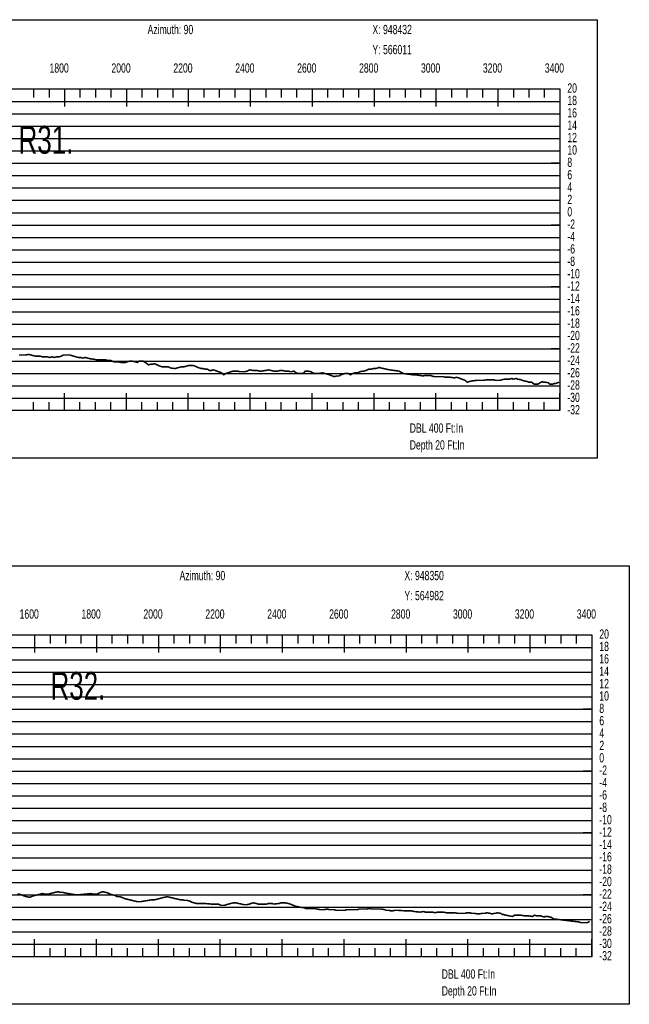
# Model space of a CAD drawing. Header units: inches. Extents: x 471865 to 538526, y 1054316 to 1102451.
# Tile 77 of 131: x 492804 to 494774, y 1099200 to 1102383. Entities that reach past the tile are written whole.
import ezdxf

# ---------------------------------------------------------------- set-up
doc = ezdxf.new("R2010")
doc.units = ezdxf.units.IN
doc.header["$MEASUREMENT"] = 0
for name, color, linetype in [('LABELS', 7, 'Continuous'), ('X_Gr1', 7, 'Continuous'), ('XSECTION', 7, 'Continuous')]:
    doc.layers.add(name, color=color, linetype=linetype)
doc.styles.get("Standard").update_dxf_attribs({"font": 'arial.ttf'})

msp = doc.modelspace()

# ---------------------------------------------------------------- linework, layer by layer
at = {"layer": 'X_Gr1', "color": 6, "linetype": 'Continuous', "lineweight": 18, "true_color": 0xff00ff, "transparency": 33554687, "const_width": 5}
for points in [[(492801.7, 1101299.5), (492809, 1101299.5), (492816, 1101299.5), (492823.9, 1101299.5), (492832.2, 1101301.5), (492840.4, 1101299.5), (492848.6, 1101297.5), (492856.3, 1101295.5), (492863.6, 1101295.5), (492870.7, 1101295.5), (492878.1, 1101293.5), (492885.9, 1101293.5), (492893.6, 1101293.5), (492901.2, 1101291.5), (492908.4, 1101293.5), (492915.5, 1101291.5), (492923.3, 1101293.5), (492931.2, 1101293.5), (492938.4, 1101295.5), (492945.3, 1101299.5), (492952.1, 1101299.5), (492959.1, 1101299.5), (492965.9, 1101299.5), (492972.9, 1101297.5), (492979.7, 1101295.5), (492986.4, 1101293.5), (492993.6, 1101291.5), (493001, 1101291.5), (493008.4, 1101289.5), (493015.5, 1101291.5), (493022.9, 1101289.5), (493031, 1101287.5), (493045.7, 1101285.5), (493053.4, 1101283.5), (493061.4, 1101283.5), (493069.2, 1101283.5), (493076.1, 1101283.5), (493083.2, 1101283.5), (493091.4, 1101281.5), (493099.7, 1101281.5), (493107.4, 1101277.5), (493114.6, 1101277.5), (493122.5, 1101277.5), (493131.1, 1101275.5), (493139.1, 1101275.5), (493145.9, 1101275.5), (493151.8, 1101277.5), (493159.2, 1101279.5), (493168.4, 1101279.5), (493177.5, 1101277.5), (493184.8, 1101275.5), (493190.4, 1101279.5), (493204, 1101279.5), (493212.6, 1101273.5), (493220.9, 1101267.5), (493227.3, 1101269.5), (493233.3, 1101269.5), (493240.5, 1101271.5), (493248.7, 1101267.5), (493257, 1101263.5), (493264, 1101261.5), (493270.3, 1101261.5), (493277.1, 1101261.5), (493284.3, 1101261.5), (493291.8, 1101257.5), (493306.1, 1101255.5), (493312.8, 1101257.5), (493320, 1101259.5), (493328, 1101261.5), (493335.9, 1101261.5), (493343.2, 1101263.5), (493349.9, 1101265.5), (493356.5, 1101265.5), (493363.8, 1101265.5), (493371.4, 1101263.5), (493379, 1101259.5), (493391.4, 1101255.5), (493397.3, 1101255.5), (493404, 1101253.5), (493411.1, 1101253.5), (493417.4, 1101249.5), (493423.4, 1101249.5), (493429.7, 1101251.5), (493436, 1101249.5), (493457.2, 1101241.5), (493463.3, 1101235.5), (493469.8, 1101239.5), (493493.6, 1101247.5), (493507, 1101247.5), (493515.7, 1101245.5), (493533, 1101245.5), (493540, 1101247.5), (493546.6, 1101251.5), (493557.9, 1101249.5), (493562.1, 1101249.5), (493570.6, 1101249.5), (493578.7, 1101247.5), (493585.9, 1101247.5), (493599.9, 1101249.5), (493607.7, 1101251.5), (493616.3, 1101249.5), (493624.5, 1101247.5), (493631.9, 1101247.5), (493638.8, 1101247.5), (493645.6, 1101249.5), (493653, 1101249.5), (493661.3, 1101247.5), (493673.8, 1101247.5), (493677.1, 1101245.5), (493683.4, 1101245.5), (493690.2, 1101247.5), (493697.9, 1101241.5), (493706.1, 1101239.5), (493713.9, 1101239.5), (493720.6, 1101239.5), (493727, 1101247.5), (493733.7, 1101247.5), (493745, 1101245.5), (493748.7, 1101243.5), (493755.7, 1101239.5), (493762.5, 1101239.5), (493769.2, 1101239.5), (493779.9, 1101241.5), (493783.8, 1101241.5), (493804.6, 1101235.5), (493820.3, 1101229.5), (493828.6, 1101231.5), (493836, 1101231.5), (493842.4, 1101235.5), (493853.9, 1101239.5), (493858, 1101239.5), (493865.8, 1101239.5), (493872.9, 1101235.5), (493879.7, 1101239.5), (493887.2, 1101241.5), (493895.5, 1101241.5), (493903.5, 1101245.5), (493914.8, 1101247.5), (493918.1, 1101247.5), (493928.1, 1101251.5), (493931.7, 1101253.5), (493939.2, 1101253.5), (493946.5, 1101255.5), (493952.8, 1101255.5), (493961.8, 1101257.5), (493964.9, 1101259.5), (493971.3, 1101257.5), (493998.7, 1101251.5), (494029, 1101247.5), (494044.2, 1101239.5), (494074.4, 1101235.5), (494082.3, 1101235.5), (494095.3, 1101233.5), (494099.4, 1101233.5), (494107, 1101231.5), (494113.9, 1101233.5), (494120.7, 1101233.5), (494131.9, 1101233.5), (494135.9, 1101231.5), (494144, 1101229.5), (494155.6, 1101229.5), (494159.1, 1101229.5), (494169.3, 1101229.5), (494172.8, 1101229.5), (494180, 1101227.5), (494187.4, 1101227.5), (494194.5, 1101227.5), (494209, 1101225.5), (494215.5, 1101227.5), (494222.1, 1101225.5), (494243.3, 1101217.5), (494249.8, 1101211.5), (494256.9, 1101213.5), (494264.4, 1101215.5), (494280.2, 1101217.5), (494287.4, 1101217.5), (494298.2, 1101217.5), (494302.2, 1101217.5), (494314.2, 1101219.5), (494317.9, 1101219.5), (494325.4, 1101219.5), (494336.7, 1101219.5), (494340.5, 1101217.5), (494351.8, 1101217.5), (494355.5, 1101217.5), (494362.5, 1101219.5), (494372.6, 1101221.5), (494376.1, 1101221.5), (494387.2, 1101221.5), (494394.5, 1101223.5), (494398.1, 1101221.5), (494408.2, 1101223.5), (494411.8, 1101221.5), (494423.5, 1101219.5), (494427.5, 1101217.5), (494435.2, 1101215.5), (494445.1, 1101213.5), (494448.2, 1101211.5), (494458.2, 1101211.5), (494466, 1101205.5), (494469.6, 1101205.5), (494478.9, 1101205.5), (494481.9, 1101207.5), (494492, 1101213.5), (494495.7, 1101211.5), (494502.7, 1101211.5), (494512.4, 1101209.5), (494516, 1101205.5), (494526.4, 1101205.5), (494532.7, 1101207.5), (494536.1, 1101207.5), (494546.8, 1101211.5)], [(492797.2, 1099556.3), (492803.3, 1099556.3), (492810.9, 1099554.3), (492819.2, 1099550.3), (492826.2, 1099548.3), (492837.8, 1099546.3), (492845.6, 1099550.3), (492854.3, 1099552.3), (492862.6, 1099554.3), (492877.3, 1099558.3), (492886.2, 1099556.3), (492895.8, 1099556.3), (492901, 1099557.6), (492906.1, 1099559), (492911.3, 1099560.3), (492916.5, 1099561.7), (492918.9, 1099562.3), (492927.2, 1099564.3), (492935.8, 1099562.3), (492943.4, 1099562.3), (492950.1, 1099560.3), (492955.2, 1099559.4), (492960.3, 1099558.6), (492965.4, 1099557.7), (492970.6, 1099556.8), (492975.7, 1099555.9), (492980.8, 1099555.1), (492985.3, 1099554.3), (492993.3, 1099554.3), (492998.4, 1099554.8), (493003.5, 1099555.3), (493008.6, 1099555.8), (493013.7, 1099556.3), (493018.8, 1099556.8), (493023.9, 1099557.3), (493029, 1099557.8), (493034.1, 1099558.3), (493043, 1099556.3), (493051.1, 1099556.3), (493058.4, 1099558.3), (493065.8, 1099562.3), (493073.5, 1099564.3), (493081.3, 1099562.3), (493089.1, 1099560.3), (493096.8, 1099556.3), (493104.3, 1099554.3), (493111.9, 1099552.3), (493119.3, 1099548.3), (493126.4, 1099548.3), (493134, 1099546.3), (493142.7, 1099542.3), (493147.9, 1099541), (493153.1, 1099539.7), (493158.2, 1099538.4), (493163.4, 1099537.1), (493168.6, 1099535.9), (493173.8, 1099534.6), (493178.9, 1099533.3), (493182.8, 1099532.3), (493196.5, 1099532.3), (493201.7, 1099533.2), (493206.8, 1099534.1), (493212, 1099534.9), (493217.2, 1099535.8), (493222.4, 1099536.7), (493227.6, 1099537.6), (493231.8, 1099538.3), (493241, 1099538.3), (493249.2, 1099540.3), (493263.7, 1099544.3), (493272.2, 1099546.3), (493280.8, 1099548.3), (493289.2, 1099546.3), (493297.6, 1099544.3), (493306.1, 1099542.3), (493314.7, 1099540.3), (493322.7, 1099538.3), (493330.1, 1099538.3), (493337.5, 1099536.3), (493345.1, 1099536.3), (493353.1, 1099534.3), (493360.9, 1099530.3), (493368, 1099528.3), (493374.8, 1099526.3), (493381.8, 1099526.3), (493391.9, 1099526.3), (493395.2, 1099526.3), (493401.9, 1099526.3), (493407, 1099525.8), (493412, 1099525.4), (493417, 1099524.9), (493422.1, 1099524.5), (493423.8, 1099524.3), (493431, 1099524.3), (493438.4, 1099524.3), (493446.1, 1099524.3), (493454.4, 1099520.3), (493466.9, 1099520.3), (493471, 1099522.3), (493479.1, 1099524.3), (493494.4, 1099528.3), (493502.8, 1099528.3), (493511.7, 1099526.3), (493520.8, 1099524.3), (493529.5, 1099522.3), (493537.3, 1099522.3), (493547.5, 1099524.3), (493551.3, 1099526.3), (493559.3, 1099528.3), (493567.7, 1099526.3), (493575.2, 1099524.3), (493584.4, 1099524.3), (493587.8, 1099524.3), (493601.8, 1099524.3), (493608.9, 1099526.3), (493620.3, 1099526.3), (493624.1, 1099524.3), (493643.4, 1099526.3), (493647.6, 1099528.3), (493659, 1099528.3), (493662.9, 1099528.3), (493670.8, 1099526.3), (493679.3, 1099524.3), (493687.9, 1099520.3), (493698.5, 1099516.3), (493702, 1099516.3), (493709.7, 1099514.3), (493723.8, 1099512.3), (493728, 1099510.3), (493741.4, 1099510.3), (493748.5, 1099510.3), (493756.6, 1099510.3), (493764.8, 1099508.3), (493775.6, 1099506.3), (493783.1, 1099506.3), (493787.1, 1099506.3), (493799.4, 1099508.3), (493803.5, 1099506.3), (493815.3, 1099506.3), (493819.3, 1099506.3), (493827.4, 1099504.3), (493839.7, 1099504.3), (493843.9, 1099504.3), (493856.1, 1099504.3), (493860.2, 1099506.3), (493868.5, 1099506.3), (493880.5, 1099506.3), (493884.5, 1099506.3), (493896.4, 1099506.3), (493900.6, 1099508.3), (493908.7, 1099508.3), (493920.3, 1099508.3), (493924.4, 1099508.3), (493936.5, 1099510.3), (493940.7, 1099508.3), (493948.9, 1099508.3), (493960.7, 1099508.3), (493964.8, 1099508.3), (493972.6, 1099508.3), (493983.4, 1099506.3), (493987.1, 1099504.3), (493998.5, 1099504.3), (494002.5, 1099502.3), (494009.7, 1099502.3), (494016, 1099504.3), (494022.3, 1099504.3), (494027.4, 1099504), (494032.5, 1099503.7), (494037.5, 1099503.3), (494042.6, 1099503), (494047.6, 1099502.7), (494052.7, 1099502.4), (494054.2, 1099502.3), (494057.8, 1099502.3), (494070, 1099502.3), (494078.7, 1099500.3), (494083.8, 1099499.7), (494089, 1099499.2), (494094.2, 1099498.6), (494097.4, 1099498.3), (494099.4, 1099498.6), (494104.5, 1099499.4), (494109.7, 1099500.2), (494110, 1099500.3), (494114.2, 1099498.3), (494114.9, 1099498.3), (494120, 1099498.3), (494121.6, 1099498.3), (494125.2, 1099498.3), (494130.4, 1099498.3), (494132.1, 1099498.3), (494135.6, 1099498.3), (494136.2, 1099498.3), (494140.8, 1099497.6), (494146, 1099496.7), (494148.9, 1099496.3), (494151.2, 1099497.5), (494152.7, 1099498.3), (494156.3, 1099498.3), (494159.2, 1099498.3), (494161.4, 1099498.3), (494166.5, 1099498.3), (494168.4, 1099498.3), (494171.5, 1099498.3), (494172.1, 1099498.3), (494176.6, 1099497.5), (494181.8, 1099496.6), (494183.7, 1099496.3), (494186.8, 1099496.3), (494187.2, 1099496.3), (494192, 1099496.3), (494197.1, 1099496.3), (494202.3, 1099496.3), (494207.5, 1099496.3), (494207.8, 1099496.3), (494212.7, 1099495.6), (494217.9, 1099494.8), (494220.9, 1099494.3), (494230, 1099494.3), (494233.6, 1099494.3), (494243.8, 1099494.3), (494247.4, 1099496.3), (494259.7, 1099496.3), (494264.5, 1099494.3), (494273.6, 1099494.3), (494285.4, 1099492.3), (494299.1, 1099494.3), (494307.9, 1099494.3), (494312.3, 1099496.3), (494325.1, 1099494.3), (494328.8, 1099492.3), (494338.3, 1099494.3), (494341.3, 1099494.3), (494347.5, 1099496.3), (494358.2, 1099494.3), (494364.6, 1099490.3), (494369.1, 1099490.3), (494373.4, 1099488.3), (494375.9, 1099488.3), (494380.7, 1099487.3), (494385.5, 1099486.4), (494390.2, 1099485.4), (494395, 1099484.5), (494396, 1099484.3), (494403.4, 1099488.3), (494407.3, 1099488.3), (494419.5, 1099488.3), (494423.8, 1099488.3), (494436, 1099486.3), (494444.2, 1099486.3), (494448.1, 1099486.3), (494460.2, 1099484.3), (494467.7, 1099488.3), (494474.8, 1099486.3), (494482.6, 1099486.3), (494486.6, 1099486.3), (494498.6, 1099482.3), (494502.1, 1099484.3), (494511.3, 1099484.3), (494517.3, 1099482.3), (494520.4, 1099482.3), (494529.2, 1099476.3), (494610.8, 1099466.6), (494612.3, 1099466.3), (494615.6, 1099464.3), (494625.7, 1099464.3), (494628.8, 1099464.3), (494637, 1099464.3), (494642.7, 1099466.3), (494645.5, 1099468.3)]]:
    msp.add_lwpolyline(points, dxfattribs=at)
at = {"layer": 'XSECTION', "color": 18, "linetype": 'Continuous', "true_color": 0x000000}
for points in [[(491027.9, 1102383.5), (494670.3, 1102383.5), (494670.3, 1100965.5), (491027.9, 1100965.5), (491027.9, 1102383.5)], [(491149.1, 1102159.5), (494549.1, 1102159.5), (494549.1, 1101119.5), (491149.1, 1101119.5), (491149.1, 1102159.5)], [(492849.1, 1102159.5), (492849.1, 1102131.5)], [(492899.1, 1102159.5), (492899.1, 1102131.5)], [(492949.1, 1102159.5), (492949.1, 1102103.1)], [(492949.1, 1102159.5), (492949.1, 1102131.5)], [(492999.1, 1102159.5), (492999.1, 1102131.5)], [(493049.1, 1102159.5), (493049.1, 1102131.5)], [(493099.1, 1102159.5), (493099.1, 1102131.5)], [(493149.1, 1102159.5), (493149.1, 1102103.1)], [(493149.1, 1102159.5), (493149.1, 1102131.5)], [(493199.1, 1102159.5), (493199.1, 1102131.5)], [(493249.1, 1102159.5), (493249.1, 1102131.5)], [(493299.1, 1102159.5), (493299.1, 1102131.5)], [(493349.1, 1102159.5), (493349.1, 1102103.1)], [(493349.1, 1102159.5), (493349.1, 1102131.5)], [(493399.1, 1102159.5), (493399.1, 1102131.5)], [(493449.1, 1102159.5), (493449.1, 1102131.5)], [(493499.1, 1102159.5), (493499.1, 1102131.5)], [(493549.1, 1102159.5), (493549.1, 1102103.1)], [(493549.1, 1102159.5), (493549.1, 1102131.5)], [(493599.1, 1102159.5), (493599.1, 1102131.5)], [(493649.1, 1102159.5), (493649.1, 1102131.5)], [(493699.1, 1102159.5), (493699.1, 1102131.5)], [(493749.1, 1102159.5), (493749.1, 1102103.1)], [(493749.1, 1102159.5), (493749.1, 1102131.5)], [(493799.1, 1102159.5), (493799.1, 1102131.5)], [(493849.1, 1102159.5), (493849.1, 1102131.5)], [(493899.1, 1102159.5), (493899.1, 1102131.5)], [(493949.1, 1102159.5), (493949.1, 1102103.1)], [(493949.1, 1102159.5), (493949.1, 1102131.5)], [(493999.1, 1102159.5), (493999.1, 1102131.5)], [(494049.1, 1102159.5), (494049.1, 1102131.5)], [(494099.1, 1102159.5), (494099.1, 1102131.5)], [(494149.1, 1102159.5), (494149.1, 1102103.1)], [(494149.1, 1102159.5), (494149.1, 1102131.5)], [(494199.1, 1102159.5), (494199.1, 1102131.5)], [(494249.1, 1102159.5), (494249.1, 1102131.5)], [(494299.1, 1102159.5), (494299.1, 1102131.5)], [(494349.1, 1102159.5), (494349.1, 1102103.1)], [(494349.1, 1102159.5), (494349.1, 1102131.5)], [(494399.1, 1102159.5), (494399.1, 1102131.5)], [(494449.1, 1102159.5), (494449.1, 1102131.5)], [(494499.1, 1102159.5), (494499.1, 1102131.5)], [(494549.1, 1102159.5), (494549.1, 1102103.1)], [(494549.1, 1102159.5), (494549.1, 1102131.5)], [(494549.1, 1101919.5), (494521.1, 1101919.5)], [(494549.1, 1101719.5), (494521.1, 1101719.5)], [(494549.1, 1101519.5), (494521.1, 1101519.5)], [(494549.1, 1101319.5), (494521.1, 1101319.5)], [(492949.1, 1101119.5), (492949.1, 1101175.9)], [(493149.1, 1101119.5), (493149.1, 1101175.9)], [(493349.1, 1101119.5), (493349.1, 1101175.9)], [(493549.1, 1101119.5), (493549.1, 1101175.9)], [(493749.1, 1101119.5), (493749.1, 1101175.9)], [(493949.1, 1101119.5), (493949.1, 1101175.9)], [(494149.1, 1101119.5), (494149.1, 1101175.9)], [(494349.1, 1101119.5), (494349.1, 1101175.9)], [(494549.1, 1101119.5), (494549.1, 1101175.9)], [(492849.1, 1101119.5), (492849.1, 1101147.5)], [(492899.1, 1101119.5), (492899.1, 1101147.5)], [(492949.1, 1101119.5), (492949.1, 1101147.5)], [(492999.1, 1101119.5), (492999.1, 1101147.5)], [(493049.1, 1101119.5), (493049.1, 1101147.5)], [(493099.1, 1101119.5), (493099.1, 1101147.5)], [(493149.1, 1101119.5), (493149.1, 1101147.5)], [(493199.1, 1101119.5), (493199.1, 1101147.5)], [(493249.1, 1101119.5), (493249.1, 1101147.5)], [(493299.1, 1101119.5), (493299.1, 1101147.5)], [(493349.1, 1101119.5), (493349.1, 1101147.5)], [(493399.1, 1101119.5), (493399.1, 1101147.5)], [(493449.1, 1101119.5), (493449.1, 1101147.5)], [(493499.1, 1101119.5), (493499.1, 1101147.5)], [(493549.1, 1101119.5), (493549.1, 1101147.5)], [(493599.1, 1101119.5), (493599.1, 1101147.5)], [(493649.1, 1101119.5), (493649.1, 1101147.5)], [(493699.1, 1101119.5), (493699.1, 1101147.5)], [(493749.1, 1101119.5), (493749.1, 1101147.5)], [(493799.1, 1101119.5), (493799.1, 1101147.5)], [(493849.1, 1101119.5), (493849.1, 1101147.5)], [(493899.1, 1101119.5), (493899.1, 1101147.5)], [(493949.1, 1101119.5), (493949.1, 1101147.5)], [(493999.1, 1101119.5), (493999.1, 1101147.5)], [(494049.1, 1101119.5), (494049.1, 1101147.5)], [(494099.1, 1101119.5), (494099.1, 1101147.5)], [(494149.1, 1101119.5), (494149.1, 1101147.5)], [(494199.1, 1101119.5), (494199.1, 1101147.5)], [(494249.1, 1101119.5), (494249.1, 1101147.5)], [(494299.1, 1101119.5), (494299.1, 1101147.5)], [(494349.1, 1101119.5), (494349.1, 1101147.5)], [(494399.1, 1101119.5), (494399.1, 1101147.5)], [(494449.1, 1101119.5), (494449.1, 1101147.5)], [(494499.1, 1101119.5), (494499.1, 1101147.5)], [(494549.1, 1101119.5), (494549.1, 1101147.5)], [(491131.2, 1100618.3), (494773.6, 1100618.3), (494773.6, 1099200.3), (491131.2, 1099200.3), (491131.2, 1100618.3)], [(491252.4, 1100394.3), (494652.4, 1100394.3), (494652.4, 1099354.3), (491252.4, 1099354.3), (491252.4, 1100394.3)], [(492852.4, 1100394.3), (492852.4, 1100337.9)], [(492852.4, 1100394.3), (492852.4, 1100366.3)], [(492902.4, 1100394.3), (492902.4, 1100366.3)], [(492952.4, 1100394.3), (492952.4, 1100366.3)], [(493002.4, 1100394.3), (493002.4, 1100366.3)], [(493052.4, 1100394.3), (493052.4, 1100337.9)], [(493052.4, 1100394.3), (493052.4, 1100366.3)], [(493102.4, 1100394.3), (493102.4, 1100366.3)], [(493152.4, 1100394.3), (493152.4, 1100366.3)], [(493202.4, 1100394.3), (493202.4, 1100366.3)], [(493252.4, 1100394.3), (493252.4, 1100337.9)], [(493252.4, 1100394.3), (493252.4, 1100366.3)], [(493302.4, 1100394.3), (493302.4, 1100366.3)], [(493352.4, 1100394.3), (493352.4, 1100366.3)], [(493402.4, 1100394.3), (493402.4, 1100366.3)], [(493452.4, 1100394.3), (493452.4, 1100337.9)], [(493452.4, 1100394.3), (493452.4, 1100366.3)], [(493502.4, 1100394.3), (493502.4, 1100366.3)], [(493552.4, 1100394.3), (493552.4, 1100366.3)], [(493602.4, 1100394.3), (493602.4, 1100366.3)], [(493652.4, 1100394.3), (493652.4, 1100337.9)], [(493652.4, 1100394.3), (493652.4, 1100366.3)], [(493702.4, 1100394.3), (493702.4, 1100366.3)], [(493752.4, 1100394.3), (493752.4, 1100366.3)], [(493802.4, 1100394.3), (493802.4, 1100366.3)], [(493852.4, 1100394.3), (493852.4, 1100337.9)], [(493852.4, 1100394.3), (493852.4, 1100366.3)], [(493902.4, 1100394.3), (493902.4, 1100366.3)], [(493952.4, 1100394.3), (493952.4, 1100366.3)], [(494002.4, 1100394.3), (494002.4, 1100366.3)], [(494052.4, 1100394.3), (494052.4, 1100337.9)], [(494052.4, 1100394.3), (494052.4, 1100366.3)], [(494102.4, 1100394.3), (494102.4, 1100366.3)], [(494152.4, 1100394.3), (494152.4, 1100366.3)], [(494202.4, 1100394.3), (494202.4, 1100366.3)], [(494252.4, 1100394.3), (494252.4, 1100337.9)], [(494252.4, 1100394.3), (494252.4, 1100366.3)], [(494302.4, 1100394.3), (494302.4, 1100366.3)], [(494352.4, 1100394.3), (494352.4, 1100366.3)], [(494402.4, 1100394.3), (494402.4, 1100366.3)], [(494452.4, 1100394.3), (494452.4, 1100337.9)], [(494452.4, 1100394.3), (494452.4, 1100366.3)], [(494502.4, 1100394.3), (494502.4, 1100366.3)], [(494552.4, 1100394.3), (494552.4, 1100366.3)], [(494602.4, 1100394.3), (494602.4, 1100366.3)], [(494652.4, 1100394.3), (494652.4, 1100337.9)], [(494652.4, 1100394.3), (494652.4, 1100366.3)], [(494652.4, 1100154.3), (494624.4, 1100154.3)], [(494652.4, 1099954.3), (494624.4, 1099954.3)], [(494652.4, 1099754.3), (494624.4, 1099754.3)], [(494652.4, 1099554.3), (494624.4, 1099554.3)], [(492852.4, 1099354.3), (492852.4, 1099410.7)], [(493052.4, 1099354.3), (493052.4, 1099410.7)], [(493252.4, 1099354.3), (493252.4, 1099410.7)], [(493452.4, 1099354.3), (493452.4, 1099410.7)], [(493652.4, 1099354.3), (493652.4, 1099410.7)], [(493852.4, 1099354.3), (493852.4, 1099410.7)], [(494052.4, 1099354.3), (494052.4, 1099410.7)], [(494252.4, 1099354.3), (494252.4, 1099410.7)], [(494452.4, 1099354.3), (494452.4, 1099410.7)], [(494652.4, 1099354.3), (494652.4, 1099410.7)], [(492852.4, 1099354.3), (492852.4, 1099382.3)], [(492902.4, 1099354.3), (492902.4, 1099382.3)], [(492952.4, 1099354.3), (492952.4, 1099382.3)], [(493002.4, 1099354.3), (493002.4, 1099382.3)], [(493052.4, 1099354.3), (493052.4, 1099382.3)], [(493102.4, 1099354.3), (493102.4, 1099382.3)], [(493152.4, 1099354.3), (493152.4, 1099382.3)], [(493202.4, 1099354.3), (493202.4, 1099382.3)], [(493252.4, 1099354.3), (493252.4, 1099382.3)], [(493302.4, 1099354.3), (493302.4, 1099382.3)], [(493352.4, 1099354.3), (493352.4, 1099382.3)], [(493402.4, 1099354.3), (493402.4, 1099382.3)], [(493452.4, 1099354.3), (493452.4, 1099382.3)], [(493502.4, 1099354.3), (493502.4, 1099382.3)], [(493552.4, 1099354.3), (493552.4, 1099382.3)], [(493602.4, 1099354.3), (493602.4, 1099382.3)], [(493652.4, 1099354.3), (493652.4, 1099382.3)], [(493702.4, 1099354.3), (493702.4, 1099382.3)], [(493752.4, 1099354.3), (493752.4, 1099382.3)], [(493802.4, 1099354.3), (493802.4, 1099382.3)], [(493852.4, 1099354.3), (493852.4, 1099382.3)], [(493902.4, 1099354.3), (493902.4, 1099382.3)], [(493952.4, 1099354.3), (493952.4, 1099382.3)], [(494002.4, 1099354.3), (494002.4, 1099382.3)], [(494052.4, 1099354.3), (494052.4, 1099382.3)], [(494102.4, 1099354.3), (494102.4, 1099382.3)], [(494152.4, 1099354.3), (494152.4, 1099382.3)], [(494202.4, 1099354.3), (494202.4, 1099382.3)], [(494252.4, 1099354.3), (494252.4, 1099382.3)], [(494302.4, 1099354.3), (494302.4, 1099382.3)], [(494352.4, 1099354.3), (494352.4, 1099382.3)], [(494402.4, 1099354.3), (494402.4, 1099382.3)], [(494452.4, 1099354.3), (494452.4, 1099382.3)], [(494502.4, 1099354.3), (494502.4, 1099382.3)], [(494552.4, 1099354.3), (494552.4, 1099382.3)], [(494602.4, 1099354.3), (494602.4, 1099382.3)], [(494652.4, 1099354.3), (494652.4, 1099382.3)]]:
    msp.add_lwpolyline(points, dxfattribs=at)
at = {"layer": 'XSECTION', "color": 18, "true_color": 0x000000}
for points in [[(491149.1, 1102119.5), (494549.1, 1102119.5)], [(491149.1, 1102079.5), (494549.1, 1102079.5)], [(491149.1, 1102039.5), (494549.1, 1102039.5)], [(491149.1, 1101999.5), (494549.1, 1101999.5)], [(491149.1, 1101959.5), (494549.1, 1101959.5)], [(491149.1, 1101919.5), (494549.1, 1101919.5)], [(491149.1, 1101879.5), (494549.1, 1101879.5)], [(491149.1, 1101839.5), (494549.1, 1101839.5)], [(491149.1, 1101799.5), (494549.1, 1101799.5)], [(491149.1, 1101759.5), (494549.1, 1101759.5)], [(491149.1, 1101719.5), (494549.1, 1101719.5)], [(491149.1, 1101679.5), (494549.1, 1101679.5)], [(491149.1, 1101639.5), (494549.1, 1101639.5)], [(491149.1, 1101599.5), (494549.1, 1101599.5)], [(491149.1, 1101559.5), (494549.1, 1101559.5)], [(491149.1, 1101519.5), (494549.1, 1101519.5)], [(491149.1, 1101479.5), (494549.1, 1101479.5)], [(491149.1, 1101439.5), (494549.1, 1101439.5)], [(491149.1, 1101399.5), (494549.1, 1101399.5)], [(491149.1, 1101359.5), (494549.1, 1101359.5)], [(491149.1, 1101319.5), (494549.1, 1101319.5)], [(491149.1, 1101279.5), (494549.1, 1101279.5)], [(491149.1, 1101239.5), (494549.1, 1101239.5)], [(491149.1, 1101199.5), (494549.1, 1101199.5)], [(491149.1, 1101159.5), (494549.1, 1101159.5)], [(491252.4, 1100354.3), (494652.4, 1100354.3)], [(491252.4, 1100314.3), (494652.4, 1100314.3)], [(491252.4, 1100274.3), (494652.4, 1100274.3)], [(491252.4, 1100234.3), (494652.4, 1100234.3)], [(491252.4, 1100194.3), (494652.4, 1100194.3)], [(491252.4, 1100154.3), (494652.4, 1100154.3)], [(491252.4, 1100114.3), (494652.4, 1100114.3)], [(491252.4, 1100074.3), (494652.4, 1100074.3)], [(491252.4, 1100034.3), (494652.4, 1100034.3)], [(491252.4, 1099994.3), (494652.4, 1099994.3)], [(491252.4, 1099954.3), (494652.4, 1099954.3)], [(491252.4, 1099914.3), (494652.4, 1099914.3)], [(491252.4, 1099874.3), (494652.4, 1099874.3)], [(491252.4, 1099834.3), (494652.4, 1099834.3)], [(491252.4, 1099794.3), (494652.4, 1099794.3)], [(491252.4, 1099754.3), (494652.4, 1099754.3)], [(491252.4, 1099714.3), (494652.4, 1099714.3)], [(491252.4, 1099674.3), (494652.4, 1099674.3)], [(491252.4, 1099634.3), (494652.4, 1099634.3)], [(491252.4, 1099594.3), (494652.4, 1099594.3)], [(491252.4, 1099554.3), (494652.4, 1099554.3)], [(491252.4, 1099514.3), (494652.4, 1099514.3)], [(491252.4, 1099474.3), (494652.4, 1099474.3)], [(491252.4, 1099434.3), (494652.4, 1099434.3)], [(491252.4, 1099394.3), (494652.4, 1099394.3)]]:
    msp.add_lwpolyline(points, dxfattribs=at)

# ---------------------------------------------------------------- texts
at = {"layer": 'LABELS', "color": 18, "true_color": 0x000000, "width": 0.666667}
for s, height, p in [('Azimuth: 90', 30, (493217.5, 1102336.7)), ('X: 948432', 30, (493943.9, 1102336.7)), ('Y: 566011', 30, (493943.9, 1102271.9)), ('1800', 30, (492900.7, 1102212.3)), ('2000', 30, (493100.7, 1102212.3)), ('2200', 30, (493300.7, 1102212.3)), ('2400', 30, (493500.7, 1102212.3)), ('2600', 30, (493700.7, 1102212.3)), ('2800', 30, (493900.7, 1102212.3)), ('3000', 30, (494100.7, 1102212.3)), ('3200', 30, (494300.7, 1102212.3)), ('3400', 30, (494500.7, 1102212.3)), ('20', 30, (494573.5, 1102147.5)), ('18', 30, (494573.5, 1102107.5)), ('16', 30, (494573.5, 1102067.5)), ('14', 30, (494573.5, 1102027.5)), ('R31.', 90, (492800.7, 1101950.3)), ('12', 30, (494573.5, 1101987.5)), ('10', 30, (494573.5, 1101947.5)), ('8', 30, (494573.5, 1101907.5)), ('6', 30, (494573.5, 1101867.5)), ('4', 30, (494573.5, 1101827.5)), ('2', 30, (494573.5, 1101787.5)), ('0', 30, (494573.5, 1101747.5)), ('-2', 30, (494573.5, 1101707.5)), ('-4', 30, (494573.5, 1101667.5)), ('-6', 30, (494573.5, 1101627.5)), ('-8', 30, (494573.5, 1101587.5)), ('-10', 30, (494573.5, 1101547.5)), ('-12', 30, (494573.5, 1101507.5)), ('-14', 30, (494573.5, 1101467.5)), ('-16', 30, (494573.5, 1101427.5)), ('-18', 30, (494573.5, 1101387.5)), ('-20', 30, (494573.5, 1101347.5)), ('-22', 30, (494573.5, 1101307.5)), ('-24', 30, (494573.5, 1101267.5)), ('-26', 30, (494573.5, 1101227.5)), ('-28', 30, (494573.5, 1101187.5)), ('-30', 30, (494573.5, 1101147.5)), ('-32', 30, (494573.5, 1101107.5)), ('DBL 400 Ft:In', 30, (494064.3, 1101048.3)), ('Depth 20 Ft:In', 30, (494064.3, 1100993.9)), ('Azimuth: 90', 30, (493320.8, 1100571.5)), ('X: 948350', 30, (494047.2, 1100571.5)), ('Y: 564982', 30, (494047.2, 1100506.7)), ('1600', 30, (492804, 1100447.1)), ('1800', 30, (493004, 1100447.1)), ('2000', 30, (493204, 1100447.1)), ('2200', 30, (493404, 1100447.1)), ('2400', 30, (493604, 1100447.1)), ('2600', 30, (493804, 1100447.1)), ('2800', 30, (494004, 1100447.1)), ('3000', 30, (494204, 1100447.1)), ('3200', 30, (494404, 1100447.1)), ('3400', 30, (494604, 1100447.1)), ('20', 30, (494676.8, 1100382.3)), ('18', 30, (494676.8, 1100342.3)), ('16', 30, (494676.8, 1100302.3)), ('R32.', 90, (492904, 1100185.1)), ('14', 30, (494676.8, 1100262.3)), ('12', 30, (494676.8, 1100222.3)), ('10', 30, (494676.8, 1100182.3)), ('8', 30, (494676.8, 1100142.3)), ('6', 30, (494676.8, 1100102.3)), ('4', 30, (494676.8, 1100062.3)), ('2', 30, (494676.8, 1100022.3)), ('0', 30, (494676.8, 1099982.3)), ('-2', 30, (494676.8, 1099942.3)), ('-4', 30, (494676.8, 1099902.3)), ('-6', 30, (494676.8, 1099862.3)), ('-8', 30, (494676.8, 1099822.3)), ('-10', 30, (494676.8, 1099782.3)), ('-12', 30, (494676.8, 1099742.3)), ('-14', 30, (494676.8, 1099702.3)), ('-16', 30, (494676.8, 1099662.3)), ('-18', 30, (494676.8, 1099622.3)), ('-20', 30, (494676.8, 1099582.3)), ('-22', 30, (494676.8, 1099542.3)), ('-24', 30, (494676.8, 1099502.3)), ('-26', 30, (494676.8, 1099462.3)), ('-28', 30, (494676.8, 1099422.3)), ('-30', 30, (494676.8, 1099382.3)), ('-32', 30, (494676.8, 1099342.3)), ('DBL 400 Ft:In', 30, (494167.6, 1099283.1)), ('Depth 20 Ft:In', 30, (494167.6, 1099228.7))]:
    msp.add_text(s, height=height, dxfattribs=at).set_placement(p)

doc.saveas('drawing.dxf')
